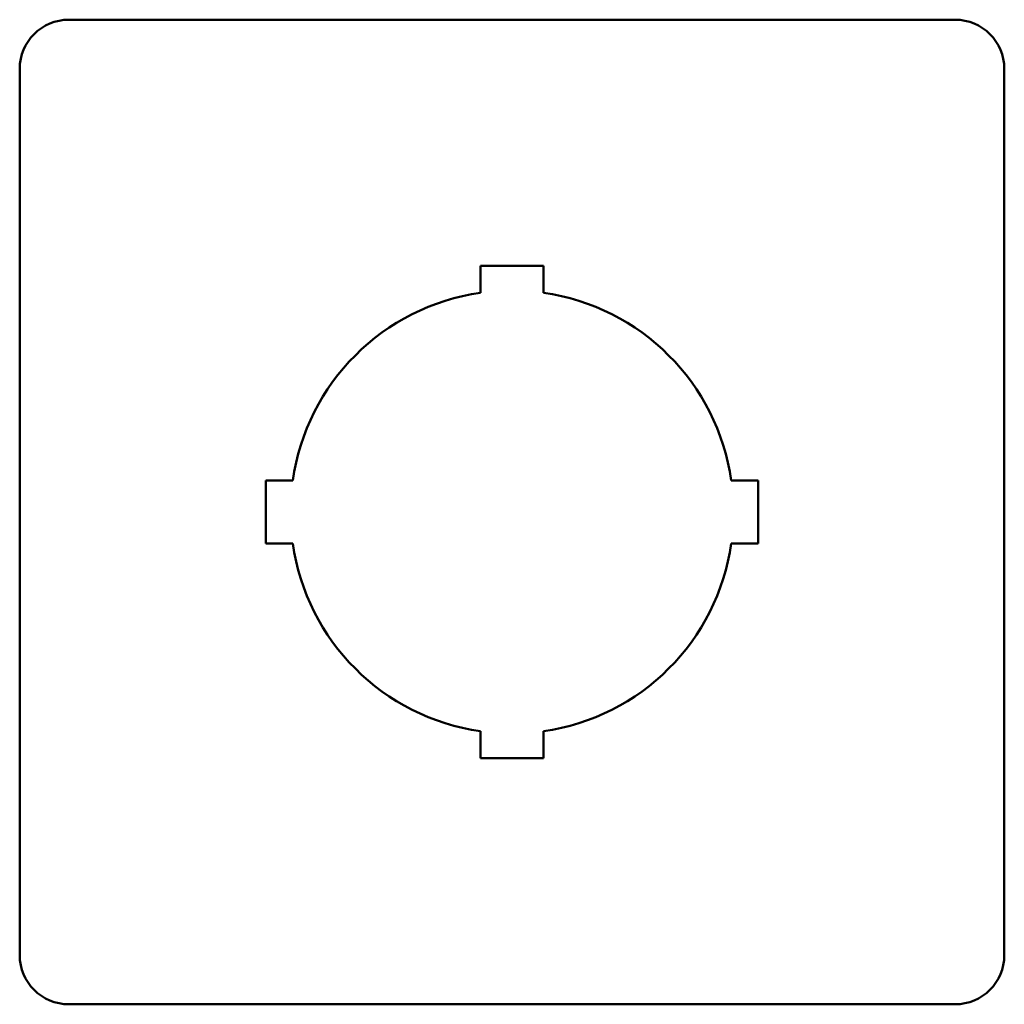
# Model space of a CAD drawing. Header units: millimetres. Extents: x -25 to 25, y -25 to 25.
import ezdxf

# ---------------------------------------------------------------- set-up
doc = ezdxf.new("R2010")
doc.units = ezdxf.units.MM
doc.layers.add('AM_0', color=7, linetype='Continuous', lineweight=30)

msp = doc.modelspace()

# ---------------------------------------------------------------- linework, layer by layer
at = {"layer": 'AM_0', "color": 7, "linetype": 'Continuous', "lineweight": 50}
for p, q in [((-22.5, 25), (22.5, 25)), ((-25, -22.5), (-25, 22.5)), ((25, 22.5), (25, -22.5)), ((-1.6, 12.5), (-1.6, 11.136)), ((1.6, 12.5), (-1.6, 12.5)), ((1.6, 11.136), (1.6, 12.5)), ((-12.5, 1.6), (-12.5, -1.6)), ((-11.136, 1.6), (-12.5, 1.6)), ((12.5, 1.6), (11.136, 1.6)), ((12.5, -1.6), (12.5, 1.6)), ((-12.5, -1.6), (-11.136, -1.6)), ((11.136, -1.6), (12.5, -1.6)), ((-1.6, -11.136), (-1.6, -12.5)), ((1.6, -12.5), (1.6, -11.136)), ((-1.6, -12.5), (1.6, -12.5)), ((22.5, -25), (-22.5, -25))]:
    msp.add_line(p, q, dxfattribs=at)
for centre, radius, start, end in [((22.5, 22.5), 2.5, 0.0198, 89.9998), ((-22.5, 22.5), 2.5, 90.0001, 179.9802), ((0, 0), 11.25, 98.1764, 171.8235), ((0, 0), 11.25, 8.1765, 81.8235), ((0, 0), 11.25, 188.1764, 261.8235), ((0, 0), 11.25, 278.1764, 351.8234), ((-22.5, -22.5), 2.5, 180.0197, 269.9998), ((22.5, -22.5), 2.5, 270.0001, 359.9719)]:
    msp.add_arc(centre, radius, start, end, dxfattribs=at)

doc.saveas('drawing.dxf')
